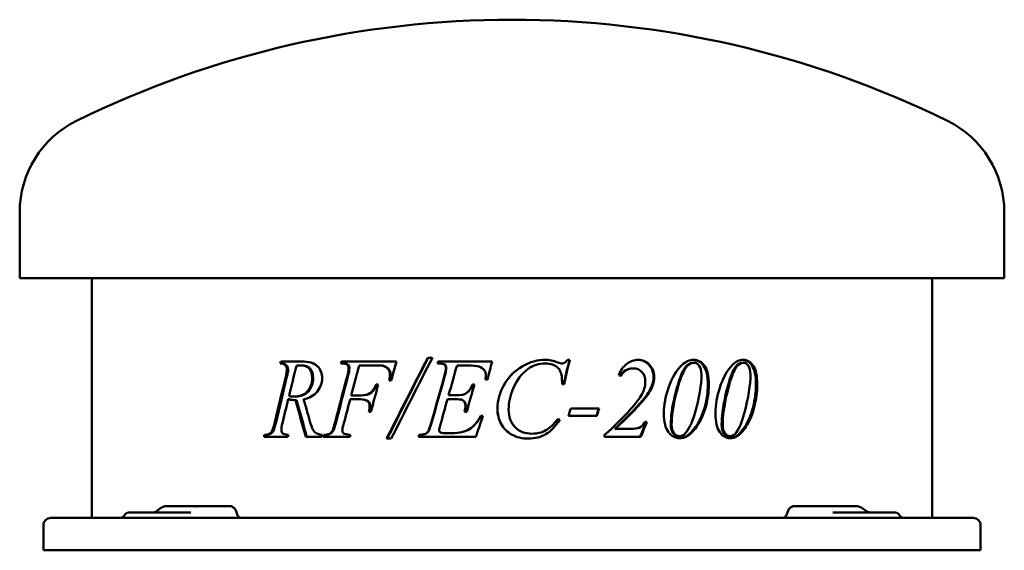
# Model space of a CAD drawing. Header units: millimetres. Extents: x 191 to 649, y 174 to 420.
import ezdxf

# ---------------------------------------------------------------- set-up
doc = ezdxf.new("R2010")
doc.units = ezdxf.units.MM
doc.header["$LTSCALE"] = 2
doc.layers.add('Widoczne (ISO)', color=7, linetype='Continuous', lineweight=50)

msp = doc.modelspace()

# ---------------------------------------------------------------- linework, layer by layer
at = {"layer": 'Widoczne (ISO)'}
for p, q in [((191.5, 300.1), (191.5, 330.79)), ((648.5, 300.1), (648.5, 330.79)), ((648.5, 300.1), (191.5, 300.1)), ((225, 188.9), (225, 300.1)), ((615, 188.9), (615, 300.1)), ((312.94, 260.6), (312.59, 260.6)), ((322.36, 261.54), (312.65, 261.54)), ((340.94, 260.6), (340.53, 260.6)), ((366.44, 261.54), (340.82, 261.54)), ((383.07, 263.26), (380.93, 263.26)), ((385.45, 260.6), (385.99, 260.6)), ((410.78, 261.54), (385.76, 261.54)), ((386.16, 260.6), (385.99, 260.6)), ((435.56, 260.6), (435.64, 260.6)), ((441.11, 261.11), (441.22, 261.11)), ((443.12, 260.6), (443.24, 260.6)), ((446.78, 262.34), (445.84, 262.34)), ((503.99, 260.91), (504.43, 260.91)), ((526.87, 260.91), (527.42, 260.91)), ((322.14, 259.71), (321.64, 259.71)), ((349.1, 259.71), (355.73, 259.71)), ((356.06, 259.71), (355.73, 259.71)), ((360.43, 259.46), (360.12, 259.46)), ((394.5, 259.66), (398.95, 259.66)), ((399.06, 259.66), (398.95, 259.66)), ((407.25, 257.4), (407.18, 257.4)), ((475.93, 258.31), (476.22, 258.31)), ((363.04, 252.71), (363.97, 252.71)), ((407.67, 253.14), (408.61, 253.14)), ((357.92, 250.82), (357, 250.82)), ((402.57, 250.85), (401.63, 250.85)), ((443.26, 250.99), (444.2, 250.99)), ((316.65, 243.96), (316.11, 243.96)), ((319.5, 245.19), (318.98, 245.19)), ((320.01, 243.56), (319.5, 243.56)), ((344.91, 243.96), (349.26, 243.96)), ((349.69, 245.79), (345.39, 245.79)), ((349.63, 243.96), (349.26, 243.96)), ((350.05, 245.79), (349.69, 245.79)), ((390.05, 243.99), (393.45, 243.99)), ((393.87, 245.82), (390.56, 245.82)), ((393.58, 243.99), (393.45, 243.99)), ((394.01, 245.82), (393.87, 245.82)), ((353.52, 238.09), (354.49, 238.09)), ((397.96, 238.15), (398.98, 238.15)), ((460.47, 239.72), (447.29, 239.72)), ((310.51, 233.35), (309.95, 233.35)), ((406.53, 236.26), (405.59, 236.26)), ((442.16, 234.52), (440.93, 234.52)), ((446.24, 236.29), (459.43, 236.29)), ((482.6, 233.52), (481.62, 233.52)), ((309.08, 229.06), (308.51, 229.06)), ((336.85, 229.03), (336.43, 229.03)), ((381.19, 229.03), (380.99, 229.03)), ((467.71, 230.29), (467.96, 230.29)), ((476.41, 230.29), (467.96, 230.29)), ((304.93, 226.54), (315.99, 226.54)), ((305.75, 227.49), (305.16, 227.49)), ((307.83, 227.89), (307.25, 227.89)), ((324.32, 226.54), (331.7, 226.54)), ((332.34, 226.54), (344.78, 226.54)), ((333.1, 227.49), (332.65, 227.49)), ((335.49, 227.86), (335.06, 227.86)), ((361.81, 225.74), (363.97, 225.74)), ((376.55, 226.54), (403.22, 226.54)), ((377.1, 227.49), (376.88, 227.49)), ((392.14, 228.29), (389.01, 228.29)), ((392.29, 228.29), (392.14, 228.29)), ((429.2, 228), (429.25, 228)), ((463.01, 226.54), (463.01, 227.49)), ((463.01, 226.54), (479.83, 226.54)), ((497.37, 226.89), (497.77, 226.89)), ((500.64, 226.71), (501.06, 226.71)), ((520.72, 226.89), (521.24, 226.89)), ((523.76, 226.71), (524.3, 226.71)), ((275.15, 194.4), (259.72, 194.4)), ((273.53, 193.36), (273.53, 193.36)), ((273.62, 193.35), (273.62, 193.35)), ((278.02, 194.4), (275.15, 194.4)), ((275.3, 194.39), (275.3, 194.39)), ((275.39, 194.39), (275.39, 194.39)), ((286.87, 194.4), (278.02, 194.4)), ((288.93, 194.4), (286.87, 194.4)), ((551.06, 194.4), (553.13, 194.4)), ((560.62, 194.4), (553.13, 194.4)), ((564.75, 194.4), (560.62, 194.4)), ((579.54, 194.4), (564.75, 194.4)), ((206, 188.9), (210.5, 188.9)), ((629.5, 188.9), (210.5, 188.9)), ((242.03, 191.4), (264.17, 191.4)), ((270.99, 191.4), (264.17, 191.4)), ((575.83, 191.4), (568.95, 191.4)), ((575.83, 191.4), (597.97, 191.4)), ((629.5, 188.9), (634, 188.9)), ((202.5, 185.4), (202.5, 173.9)), ((637.5, 185.4), (637.5, 173.9)), ((202.5, 173.9), (210.5, 173.9)), ((629.5, 173.9), (210.5, 173.9)), ((629.5, 173.9), (637.5, 173.9))]:
    msp.add_line(p, q, dxfattribs=at)
for centre, radius, start, end in [((420, -38.4), 458.5, 63.8452, 116.1548), ((238.7, 330.79), 47.2, 116.1548, 180), ((601.3, 330.79), 47.2, 0, 63.8452), ((206, 185.4), 3.5, 90, 180), ((237.7, 191.9), 3, 270, 330), ((242.03, 189.4), 2, 90, 150), ((597.97, 189.4), 2, 30, 90), ((602.3, 191.9), 3, 210, 270), ((634, 185.4), 3.5, 0, 90)]:
    msp.add_arc(centre, radius, start, end, dxfattribs=at)
for centre, major_axis, ratio, start_param, end_param in [((256.82, 190.43), (-1.32, 1.96), 0.451811, 0.031779, 0.038569), ((256.87, 190.46), (-1.34, 1.95), 0.447882, 0.031193, 0.031201), ((257.95, 191.19), (-1.37, 2.05), 0.445734, 0.035095, 0.041996), ((580.96, 189.95), (1.88, 3.32), 0.429319, 6.21719, 6.223891), ((582.23, 189.29), (1.63, 3.21), 0.377697, 6.220369, 6.220469)]:
    msp.add_ellipse(centre, major_axis=major_axis, ratio=ratio, start_param=start_param, end_param=end_param, dxfattribs=at)
for points in [[(312.39, 260.6), (312.48, 260.91), (312.56, 261.23), (312.65, 261.54)], [(312.94, 260.6), (313.03, 260.91), (313.12, 261.23), (313.2, 261.54)], [(340.53, 260.6), (340.63, 260.91), (340.72, 261.23), (340.82, 261.54)], [(340.94, 260.6), (341.03, 260.91), (341.13, 261.23), (341.22, 261.54)], [(361.81, 225.74), (368.1, 238.25), (374.48, 250.75), (380.93, 263.26)], [(362.11, 225.74), (368.36, 238.25), (374.71, 250.75), (381.13, 263.26)], [(383.07, 263.26), (376.63, 250.75), (370.25, 238.25), (363.97, 225.74)], [(366.44, 261.54), (365.61, 258.6), (364.79, 255.65), (363.97, 252.71)], [(385.45, 260.6), (385.56, 260.91), (385.66, 261.23), (385.76, 261.54)], [(385.63, 260.6), (385.73, 260.91), (385.84, 261.23), (385.94, 261.54)], [(410.78, 261.54), (410.06, 258.74), (409.33, 255.94), (408.61, 253.14)], [(435.56, 260.6), (432.48, 260.6), (429.78, 259.76), (427.47, 258.08)], [(435.64, 260.6), (432.54, 260.6), (429.83, 259.76), (427.5, 258.08)], [(435.48, 262.34), (437.15, 262.34), (439.03, 261.93), (441.11, 261.11)], [(435.52, 262.34), (437.22, 262.34), (439.11, 261.93), (441.22, 261.11)], [(441.11, 261.11), (442.03, 260.77), (442.7, 260.6), (443.12, 260.6)], [(441.22, 261.11), (442.15, 260.77), (442.82, 260.6), (443.24, 260.6)], [(446.64, 262.34), (445.79, 258.56), (444.93, 254.78), (444.08, 250.99)], [(446.78, 262.34), (445.92, 258.56), (445.06, 254.78), (444.2, 250.99)], [(498.87, 259.88), (500.53, 261.47), (502.36, 262.26), (504.37, 262.26)], [(522.26, 259.88), (523.8, 261.47), (525.51, 262.26), (527.37, 262.26)], [(315, 254.51), (315.36, 255.92), (315.53, 257.01), (315.53, 257.8)], [(315.54, 254.51), (315.89, 255.92), (316.07, 257.01), (316.07, 257.8)], [(319.96, 259.51), (318.8, 254.81), (317.65, 250.11), (316.5, 245.42)], [(321.64, 259.71), (321.16, 259.71), (320.6, 259.65), (319.96, 259.51)], [(343.47, 254.51), (343.92, 256.2), (344.15, 257.54), (344.15, 258.51)], [(343.86, 254.51), (344.31, 256.2), (344.54, 257.54), (344.54, 258.51)], [(349.1, 259.71), (347.86, 255.07), (346.62, 250.43), (345.39, 245.79)], [(360.12, 259.46), (359.45, 259.63), (357.98, 259.71), (355.73, 259.71)], [(360.43, 259.46), (359.76, 259.63), (358.3, 259.71), (356.06, 259.71)], [(388.58, 254.62), (389.07, 256.32), (389.32, 257.62), (389.32, 258.51)], [(388.74, 254.62), (389.23, 256.32), (389.47, 257.62), (389.47, 258.51)], [(394.5, 259.66), (393.18, 255.04), (391.87, 250.43), (390.56, 245.82)], [(404.62, 259.2), (403.8, 259.5), (401.91, 259.66), (398.95, 259.66)], [(404.7, 259.2), (403.88, 259.5), (402, 259.66), (399.06, 259.66)], [(407.18, 257.4), (406.59, 258.18), (405.74, 258.78), (404.62, 259.2)], [(407.25, 257.4), (406.66, 258.18), (405.81, 258.78), (404.7, 259.2)], [(407.84, 255.11), (407.84, 256.02), (407.62, 256.79), (407.18, 257.4)], [(407.9, 255.11), (407.9, 256.02), (407.69, 256.79), (407.25, 257.4)], [(427.47, 258.08), (424.51, 255.93), (422.2, 252.89), (420.53, 248.96)], [(427.5, 258.08), (424.53, 255.93), (422.21, 252.89), (420.53, 248.96)], [(475.93, 258.31), (473.66, 258.31), (471.77, 257.18), (470.27, 254.91)], [(476.22, 258.31), (473.9, 258.31), (471.98, 257.15), (470.47, 254.82)], [(492.6, 249.3), (494.26, 253.96), (496.36, 257.48), (498.87, 259.88)], [(516.4, 249.3), (517.96, 253.96), (519.92, 257.48), (522.26, 259.88)], [(309.95, 233.35), (311.61, 240.4), (313.3, 247.45), (315, 254.51)], [(310.51, 233.35), (312.17, 240.4), (313.85, 247.45), (315.54, 254.51)], [(337.93, 233.41), (339.76, 240.44), (341.61, 247.47), (343.47, 254.51)], [(338.35, 233.41), (340.17, 240.44), (342.01, 247.47), (343.86, 254.51)], [(363.04, 252.71), (363.22, 253.77), (363.31, 254.65), (363.31, 255.34)], [(363.33, 252.71), (363.51, 253.77), (363.6, 254.65), (363.6, 255.34)], [(382.62, 233.49), (384.6, 240.53), (386.59, 247.58), (388.58, 254.62)], [(382.81, 233.49), (384.78, 240.53), (386.76, 247.58), (388.74, 254.62)], [(407.67, 253.14), (407.78, 253.92), (407.84, 254.57), (407.84, 255.11)], [(407.73, 253.14), (407.85, 253.92), (407.9, 254.57), (407.9, 255.11)], [(443.26, 250.99), (443.23, 251.93), (443.19, 252.88), (443.15, 253.82)], [(470.47, 254.82), (470.18, 254.96), (469.89, 255.09), (469.59, 255.22)], [(479.99, 245.79), (481.24, 247.85), (481.86, 250), (481.86, 252.25)], [(485.66, 254.45), (485.66, 252.93), (485.41, 251.52), (484.91, 250.22)], [(486, 254.45), (486, 252.93), (485.75, 251.52), (485.24, 250.22)], [(504.84, 237.44), (506.91, 244.78), (507.94, 250.74), (507.94, 255.34)], [(527.8, 237.44), (529.72, 244.78), (530.67, 250.74), (530.67, 255.34)], [(357.92, 250.82), (356.77, 246.58), (355.63, 242.34), (354.49, 238.09)], [(402.57, 250.85), (401.37, 246.62), (400.17, 242.38), (398.98, 238.15)], [(420.53, 248.96), (419.14, 245.74), (418.44, 242.47), (418.44, 239.15)], [(420.53, 248.96), (420.34, 248.52), (420.16, 248.08), (420, 247.64)], [(484.91, 250.22), (484.12, 248.22), (482.69, 245.97), (480.6, 243.47)], [(485.24, 250.22), (484.45, 248.22), (483.01, 245.97), (480.91, 243.47)], [(490.5, 237.44), (490.5, 241.38), (491.2, 245.34), (492.6, 249.3)], [(514.43, 237.44), (514.43, 241.38), (515.1, 245.34), (516.4, 249.3)], [(316.11, 243.96), (315.23, 240.25), (314.34, 236.54), (313.46, 232.83)], [(319.5, 243.56), (318.4, 243.54), (317.27, 243.67), (316.11, 243.96)], [(316.5, 245.42), (317.44, 245.26), (318.27, 245.19), (318.98, 245.19)], [(319.6, 243.56), (318.64, 243.57), (317.66, 243.71), (316.65, 243.96)], [(324.32, 226.54), (322.7, 232.21), (321.09, 237.89), (319.5, 243.56)], [(324.81, 226.54), (323.2, 232.21), (321.6, 237.89), (320.01, 243.56)], [(323.3, 243.96), (324.27, 240.53), (325.24, 237.11), (326.22, 233.69)], [(344.91, 243.96), (343.93, 240.27), (342.95, 236.58), (341.97, 232.89)], [(390.05, 243.99), (388.92, 239.94), (387.79, 235.9), (386.67, 231.86)], [(463.01, 227.49), (471.67, 235.26), (477.27, 241.36), (479.99, 245.79)], [(480.6, 243.47), (477.41, 239.66), (473.13, 235.26), (467.71, 230.29)], [(480.91, 243.47), (477.71, 239.66), (473.41, 235.26), (467.96, 230.29)], [(495.49, 245.27), (494.3, 240.16), (493.7, 235.82), (493.7, 232.23)], [(495.88, 245.27), (494.68, 240.16), (494.08, 235.82), (494.08, 232.23)], [(518.96, 245.27), (517.85, 240.16), (517.29, 235.82), (517.29, 232.23)], [(519.47, 245.27), (518.36, 240.16), (517.79, 235.82), (517.79, 232.23)], [(353.52, 238.09), (353.77, 239.12), (353.9, 239.97), (353.9, 240.64)], [(353.86, 238.09), (354.11, 239.12), (354.23, 239.97), (354.23, 240.64)], [(397.96, 238.15), (398.26, 239.22), (398.41, 240.13), (398.41, 240.9)], [(398.07, 238.15), (398.37, 239.22), (398.52, 240.13), (398.52, 240.9)], [(446.24, 236.29), (446.59, 237.44), (446.94, 238.58), (447.29, 239.72)], [(460.26, 239.72), (459.91, 238.58), (459.57, 237.44), (459.23, 236.29)], [(460.47, 239.72), (460.12, 238.58), (459.78, 237.44), (459.43, 236.29)], [(308.51, 229.06), (308.96, 229.88), (309.44, 231.31), (309.95, 233.35)], [(309.08, 229.06), (309.53, 229.88), (310.01, 231.31), (310.51, 233.35)], [(336.43, 229.03), (336.86, 229.74), (337.36, 231.19), (337.93, 233.41)], [(336.85, 229.03), (337.28, 229.74), (337.78, 231.19), (338.35, 233.41)], [(380.99, 229.03), (381.46, 229.74), (382, 231.22), (382.62, 233.49)], [(381.19, 229.03), (381.65, 229.74), (382.19, 231.22), (382.81, 233.49)], [(406.53, 236.26), (405.43, 233.02), (404.32, 229.78), (403.22, 226.54)], [(482.27, 233.52), (481.36, 231.19), (480.44, 228.87), (479.52, 226.54)], [(482.6, 233.52), (481.67, 231.19), (480.75, 228.87), (479.83, 226.54)], [(500.23, 227.92), (502.03, 229.78), (503.57, 232.96), (504.84, 237.44)], [(523.52, 227.92), (525.2, 229.78), (526.63, 232.96), (527.8, 237.44)], [(307.25, 227.89), (307.82, 228.17), (308.24, 228.56), (308.51, 229.06)], [(307.83, 227.89), (308.4, 228.17), (308.82, 228.56), (309.08, 229.06)], [(313.46, 232.83), (313.13, 231.58), (312.96, 230.52), (312.96, 229.66)], [(312.96, 229.66), (312.96, 228.99), (313.17, 228.47), (313.58, 228.09)], [(335.06, 227.86), (335.68, 228.14), (336.13, 228.53), (336.43, 229.03)], [(335.49, 227.86), (336.11, 228.14), (336.56, 228.53), (336.85, 229.03)], [(341.97, 232.89), (341.46, 231.17), (341.21, 230.03), (341.21, 229.46)], [(379.53, 227.86), (380.21, 228.16), (380.69, 228.55), (380.99, 229.03)], [(379.74, 227.86), (380.41, 228.16), (380.89, 228.55), (381.19, 229.03)], [(386.67, 231.86), (386.33, 230.89), (386.16, 230.15), (386.16, 229.63)], [(386.16, 229.63), (386.16, 229.25), (386.37, 228.91), (386.81, 228.6)], [(386.81, 228.6), (387.11, 228.39), (387.84, 228.29), (389.01, 228.29)], [(505.22, 231.15), (503.77, 229.11), (502.25, 227.63), (500.64, 226.71)], [(505.66, 231.15), (504.21, 229.11), (502.67, 227.63), (501.06, 226.71)], [(528.01, 231.15), (526.67, 229.11), (525.25, 227.63), (523.76, 226.71)], [(528.56, 231.15), (527.22, 229.11), (525.8, 227.63), (524.3, 226.71)], [(304.93, 226.54), (305, 226.86), (305.08, 227.17), (305.16, 227.49)], [(305.16, 227.49), (306.17, 227.54), (306.87, 227.68), (307.25, 227.89)], [(305.52, 226.54), (305.59, 226.86), (305.67, 227.17), (305.75, 227.49)], [(305.75, 227.49), (306.76, 227.54), (307.45, 227.68), (307.83, 227.89)], [(313.58, 228.09), (313.9, 227.82), (314.77, 227.62), (316.21, 227.49)], [(316.21, 227.49), (316.14, 227.17), (316.06, 226.86), (315.99, 226.54)], [(331.96, 227.49), (331.87, 227.17), (331.79, 226.86), (331.7, 226.54)], [(332.34, 226.54), (332.44, 226.86), (332.55, 227.17), (332.65, 227.49)], [(332.65, 227.49), (333.86, 227.52), (334.66, 227.65), (335.06, 227.86)], [(332.79, 226.54), (332.89, 226.86), (332.99, 227.17), (333.1, 227.49)], [(333.1, 227.49), (334.3, 227.52), (335.1, 227.65), (335.49, 227.86)], [(345.07, 227.49), (344.98, 227.17), (344.88, 226.86), (344.78, 226.54)], [(376.55, 226.54), (376.66, 226.86), (376.77, 227.17), (376.88, 227.49)], [(376.77, 226.54), (376.88, 226.86), (376.99, 227.17), (377.1, 227.49)], [(376.88, 227.49), (378.18, 227.52), (379.07, 227.65), (379.53, 227.86)], [(377.1, 227.49), (378.4, 227.52), (379.28, 227.65), (379.74, 227.86)], [(500.64, 226.71), (499.77, 226.23), (498.75, 225.97), (497.61, 225.94)], [(497.77, 226.89), (498.73, 226.89), (499.55, 227.23), (500.23, 227.92)], [(501.06, 226.71), (500.12, 226.2), (499.04, 225.94), (497.8, 225.94)], [(523.76, 226.71), (522.97, 226.24), (522.05, 225.99), (521.02, 225.95)], [(521.24, 226.89), (522.13, 226.89), (522.89, 227.23), (523.52, 227.92)], [(524.3, 226.71), (523.43, 226.2), (522.42, 225.94), (521.26, 225.94)], [(255.47, 192.37), (255.48, 192.38), (255.49, 192.39), (255.5, 192.39)], [(255.52, 192.41), (255.86, 192.68), (256.2, 192.95), (256.54, 193.22)], [(273.77, 193.63), (273.77, 193.63), (273.77, 193.63), (273.77, 193.63)], [(273.87, 193.62), (273.87, 193.62), (273.87, 193.62), (273.87, 193.63)], [(582.93, 193.2), (582.95, 193.19), (582.96, 193.18), (582.98, 193.17)], [(582.99, 193.16), (583.28, 192.93), (583.59, 192.7), (583.9, 192.47)]]:
    msp.add_open_spline(points, degree=3, dxfattribs=at)
for points, knots in [([(315.53, 257.8), (315.53, 258.58), (315.26, 259.25), (314.71, 259.8), (314.17, 260.35), (313.39, 260.62), (312.39, 260.6)], [0, 0, 0, 0, 1, 1, 1, 2, 2, 2, 2]), ([(316.07, 257.8), (316.07, 258.58), (315.8, 259.25), (315.25, 259.8), (314.71, 260.35), (313.94, 260.62), (312.94, 260.6)], [0, 0, 0, 0, 1, 1, 1, 2, 2, 2, 2]), ([(322.36, 261.54), (325.67, 261.54), (328.11, 260.82), (329.61, 259.38), (331.1, 257.94), (331.86, 256.04), (331.86, 253.68)], [0, 0, 0, 0, 1, 1, 1, 2, 2, 2, 2]), ([(344.15, 258.51), (344.15, 258.95), (344.05, 259.33), (343.85, 259.66), (343.64, 259.98), (343.34, 260.22), (342.94, 260.37), (342.54, 260.52), (341.73, 260.6), (340.53, 260.6)], [0, 0, 0, 0, 1, 1, 1, 2, 2, 2, 3, 3, 3, 3]), ([(344.54, 258.51), (344.54, 258.95), (344.44, 259.33), (344.24, 259.66), (344.04, 259.98), (343.74, 260.22), (343.33, 260.37), (342.93, 260.52), (342.13, 260.6), (340.94, 260.6)], [0, 0, 0, 0, 1, 1, 1, 2, 2, 2, 3, 3, 3, 3]), ([(389.32, 258.51), (389.32, 259.16), (389.09, 259.67), (388.64, 260.04), (388.19, 260.41), (387.3, 260.6), (385.99, 260.6)], [0, 0, 0, 0, 1, 1, 1, 2, 2, 2, 2]), ([(389.47, 258.51), (389.47, 259.16), (389.25, 259.67), (388.8, 260.04), (388.35, 260.41), (387.47, 260.6), (386.16, 260.6)], [0, 0, 0, 0, 1, 1, 1, 2, 2, 2, 2]), ([(413.24, 239.58), (413.24, 243.39), (414.26, 247.11), (416.31, 250.72), (418.36, 254.33), (421.17, 257.17), (424.75, 259.24), (428.32, 261.31), (431.91, 262.34), (435.52, 262.34)], [0, 0, 0, 0, 1, 1, 1, 2, 2, 2, 3, 3, 3, 3]), ([(443.15, 253.82), (443.07, 254.87), (442.88, 255.79), (442.57, 256.6), (442.26, 257.4), (441.79, 258.1), (441.16, 258.7), (440.54, 259.3), (439.75, 259.76), (438.8, 260.1), (437.85, 260.43), (436.8, 260.6), (435.64, 260.6)], [0, 0, 0, 0, 1, 1, 1, 2, 2, 2, 3, 3, 3, 4, 4, 4, 4]), ([(443.24, 260.6), (443.65, 260.6), (444.01, 260.68), (444.31, 260.86), (444.62, 261.03), (445.13, 261.52), (445.84, 262.34)], [0, 0, 0, 0, 1, 1, 1, 2, 2, 2, 2]), ([(469.59, 255.22), (470.44, 257.45), (471.68, 259.18), (473.3, 260.41), (474.92, 261.64), (476.67, 262.26), (478.55, 262.26)], [0, 0, 0, 0, 1, 1, 1, 2, 2, 2, 2]), ([(478.4, 262.26), (480.43, 262.22), (482.14, 261.46), (483.53, 259.97), (484.95, 258.44), (485.66, 256.61), (485.66, 254.45)], [0.023985, 0.023985, 0.023985, 0.023985, 1, 1, 1, 2, 2, 2, 2]), ([(478.55, 262.26), (480.65, 262.26), (482.42, 261.49), (483.85, 259.97), (485.29, 258.44), (486, 256.61), (486, 254.45)], [0, 0, 0, 0, 1, 1, 1, 2, 2, 2, 2]), ([(503.99, 260.91), (503.1, 260.91), (502.19, 260.52), (501.26, 259.74), (500.33, 258.96), (499.37, 257.33), (498.37, 254.85), (497.38, 252.37), (496.41, 249.18), (495.49, 245.27)], [0, 0, 0, 0, 1, 1, 1, 2, 2, 2, 3, 3, 3, 3]), ([(504.43, 260.91), (503.53, 260.91), (502.62, 260.52), (501.68, 259.74), (500.75, 258.96), (499.78, 257.33), (498.78, 254.85), (497.77, 252.37), (496.81, 249.18), (495.88, 245.27)], [0, 0, 0, 0, 1, 1, 1, 2, 2, 2, 3, 3, 3, 3]), ([(504.15, 262.25), (506.04, 262.19), (507.62, 261.27), (508.91, 259.5), (510.24, 257.66), (510.9, 254.76), (510.9, 250.79)], [0.034897, 0.034897, 0.034897, 0.034897, 1, 1, 1, 2, 2, 2, 2]), ([(504.37, 262.26), (506.37, 262.26), (508.03, 261.34), (509.37, 259.5), (510.7, 257.66), (511.37, 254.76), (511.37, 250.79)], [0, 0, 0, 0, 1, 1, 1, 2, 2, 2, 2]), ([(507.94, 255.34), (507.94, 257.24), (507.59, 258.65), (506.89, 259.56), (506.19, 260.46), (505.37, 260.91), (504.43, 260.91)], [0, 0, 0, 0, 1, 1, 1, 2, 2, 2, 2]), ([(526.87, 260.91), (526.05, 260.91), (525.2, 260.52), (524.34, 259.74), (523.48, 258.96), (522.58, 257.33), (521.65, 254.85), (520.72, 252.37), (519.83, 249.18), (518.96, 245.27)], [0, 0, 0, 0, 1, 1, 1, 2, 2, 2, 3, 3, 3, 3]), ([(527.42, 260.91), (526.59, 260.91), (525.74, 260.52), (524.88, 259.74), (524.01, 258.96), (523.11, 257.33), (522.18, 254.85), (521.24, 252.37), (520.34, 249.18), (519.47, 245.27)], [0, 0, 0, 0, 1, 1, 1, 2, 2, 2, 3, 3, 3, 3]), ([(527.08, 262.25), (528.8, 262.17), (530.24, 261.25), (531.41, 259.5), (532.63, 257.66), (533.24, 254.76), (533.24, 250.79)], [0.048044, 0.048044, 0.048044, 0.048044, 1, 1, 1, 2, 2, 2, 2]), ([(527.37, 262.26), (529.22, 262.26), (530.75, 261.34), (531.98, 259.5), (533.21, 257.66), (533.82, 254.76), (533.82, 250.79)], [0, 0, 0, 0, 1, 1, 1, 2, 2, 2, 2]), ([(530.67, 255.34), (530.67, 257.24), (530.35, 258.65), (529.7, 259.56), (529.05, 260.46), (528.29, 260.91), (527.42, 260.91)], [0, 0, 0, 0, 1, 1, 1, 2, 2, 2, 2]), ([(327.25, 253.79), (327.25, 255.7), (326.78, 257.16), (325.84, 258.18), (324.91, 259.2), (323.5, 259.71), (321.64, 259.71)], [0, 0, 0, 0, 1, 1, 1, 2, 2, 2, 2]), ([(327.72, 253.79), (327.72, 255.7), (327.25, 257.16), (326.32, 258.18), (325.39, 259.2), (323.99, 259.71), (322.14, 259.71)], [0, 0, 0, 0, 1, 1, 1, 2, 2, 2, 2]), ([(363.31, 255.34), (363.31, 256.48), (363.01, 257.39), (362.41, 258.05), (361.81, 258.72), (361.04, 259.19), (360.12, 259.46)], [0, 0, 0, 0, 1, 1, 1, 2, 2, 2, 2]), ([(363.6, 255.34), (363.6, 256.48), (363.3, 257.39), (362.71, 258.05), (362.11, 258.72), (361.35, 259.19), (360.43, 259.46)], [0, 0, 0, 0, 1, 1, 1, 2, 2, 2, 2]), ([(481.86, 252.25), (481.86, 254.04), (481.34, 255.5), (480.3, 256.62), (479.26, 257.75), (477.9, 258.31), (476.22, 258.31)], [0, 0, 0, 0, 1, 1, 1, 2, 2, 2, 2]), ([(318.98, 245.19), (321.5, 245.19), (323.51, 246.01), (325, 247.66), (326.49, 249.31), (327.25, 251.35), (327.25, 253.79)], [0, 0, 0, 0, 1, 1, 1, 2, 2, 2, 2]), ([(319.5, 245.19), (322, 245.19), (324.01, 246.01), (325.49, 247.66), (326.97, 249.31), (327.72, 251.35), (327.72, 253.79)], [0, 0, 0, 0, 1, 1, 1, 2, 2, 2, 2]), ([(331.86, 253.68), (331.86, 251.43), (331.08, 249.37), (329.54, 247.5), (328.01, 245.63), (325.91, 244.45), (323.3, 243.96)], [0, 0, 0, 0, 1, 1, 1, 2, 2, 2, 2]), ([(413.27, 239.58), (413.27, 243.39), (414.29, 247.11), (416.33, 250.72), (417.36, 252.54), (418.58, 254.17), (420, 255.6)], [0, 0, 0, 0, 1, 1, 1, 1.505078, 1.505078, 1.505078, 1.505078]), ([(349.69, 245.79), (351.61, 245.79), (353.06, 246.11), (354.02, 246.74), (354.98, 247.38), (355.97, 248.74), (357, 250.82)], [0, 0, 0, 0, 1, 1, 1, 2, 2, 2, 2]), ([(350.05, 245.79), (351.96, 245.79), (353.4, 246.11), (354.36, 246.74), (355.31, 247.38), (356.3, 248.74), (357.32, 250.82)], [0, 0, 0, 0, 1, 1, 1, 2, 2, 2, 2]), ([(393.87, 245.82), (396.2, 245.82), (397.88, 246.17), (398.92, 246.89), (399.97, 247.6), (400.87, 248.92), (401.63, 250.85)], [0, 0, 0, 0, 1, 1, 1, 2, 2, 2, 2]), ([(394.01, 245.82), (396.32, 245.82), (398, 246.17), (399.03, 246.89), (400.07, 247.6), (400.97, 248.92), (401.72, 250.85)], [0, 0, 0, 0, 1, 1, 1, 2, 2, 2, 2]), ([(510.9, 250.79), (510.9, 247.38), (510.41, 243.9), (509.43, 240.35), (508.44, 236.81), (507.04, 233.74), (505.22, 231.15)], [0, 0, 0, 0, 1, 1, 1, 2, 2, 2, 2]), ([(511.37, 250.79), (511.37, 247.38), (510.88, 243.9), (509.89, 240.35), (508.9, 236.81), (507.49, 233.74), (505.66, 231.15)], [0, 0, 0, 0, 1, 1, 1, 2, 2, 2, 2]), ([(533.24, 250.79), (533.24, 247.38), (532.79, 243.9), (531.88, 240.35), (530.98, 236.81), (529.69, 233.74), (528.01, 231.15)], [0, 0, 0, 0, 1, 1, 1, 2, 2, 2, 2]), ([(533.82, 250.79), (533.82, 247.38), (533.37, 243.9), (532.46, 240.35), (531.55, 236.81), (530.26, 233.74), (528.56, 231.15)], [0, 0, 0, 0, 1, 1, 1, 2, 2, 2, 2]), ([(353.9, 240.64), (353.9, 241.71), (353.57, 242.53), (352.91, 243.1), (352.26, 243.67), (351.04, 243.96), (349.26, 243.96)], [0, 0, 0, 0, 1, 1, 1, 2, 2, 2, 2]), ([(354.23, 240.64), (354.23, 241.71), (353.91, 242.53), (353.26, 243.1), (352.61, 243.67), (351.39, 243.96), (349.63, 243.96)], [0, 0, 0, 0, 1, 1, 1, 2, 2, 2, 2]), ([(398.41, 240.9), (398.41, 241.64), (398.27, 242.23), (397.97, 242.67), (397.68, 243.11), (397.27, 243.44), (396.75, 243.66), (396.23, 243.88), (395.13, 243.99), (393.45, 243.99)], [0, 0, 0, 0, 1, 1, 1, 2, 2, 2, 3, 3, 3, 3]), ([(398.52, 240.9), (398.52, 241.64), (398.38, 242.23), (398.08, 242.67), (397.79, 243.11), (397.39, 243.44), (396.87, 243.66), (396.35, 243.88), (395.26, 243.99), (393.58, 243.99)], [0, 0, 0, 0, 1, 1, 1, 2, 2, 2, 3, 3, 3, 3]), ([(427.59, 225.74), (424.73, 225.74), (422.2, 226.34), (420, 227.53), (417.8, 228.72), (416.12, 230.4), (414.97, 232.58), (413.81, 234.75), (413.24, 237.08), (413.24, 239.58)], [0, 0, 0, 0, 1, 1, 1, 2, 2, 2, 3, 3, 3, 3]), ([(420, 227.53), (420, 227.53), (420, 227.53), (420, 227.53), (417.81, 228.72), (416.14, 230.4), (414.99, 232.58), (413.85, 234.75), (413.27, 237.08), (413.27, 239.58)], [1, 1, 1, 1, 1, 1, 1, 2, 2, 2, 3, 3, 3, 3]), ([(418.44, 239.15), (418.44, 235.76), (419.44, 233.05), (421.44, 231.03), (423.45, 229.01), (426.05, 228), (429.25, 228)], [0, 0, 0, 0, 1, 1, 1, 2, 2, 2, 2]), ([(326.22, 233.69), (326.95, 231.17), (327.68, 229.54), (328.41, 228.77), (329.13, 228.01), (330.31, 227.58), (331.96, 227.49)], [0, 0, 0, 0, 1, 1, 1, 2, 2, 2, 2]), ([(392.14, 228.29), (395.46, 228.29), (398.14, 228.88), (400.16, 230.07), (402.18, 231.27), (403.99, 233.33), (405.59, 236.26)], [0, 0, 0, 0, 1, 1, 1, 2, 2, 2, 2]), ([(392.29, 228.29), (395.59, 228.29), (398.25, 228.88), (400.26, 230.07), (402.27, 231.27), (404.07, 233.33), (405.66, 236.26)], [0, 0, 0, 0, 1, 1, 1, 2, 2, 2, 2]), ([(442.04, 234.52), (440.18, 231.51), (438.1, 229.29), (435.8, 227.87), (433.51, 226.45), (430.77, 225.74), (427.57, 225.74)], [0, 0, 0, 0, 1, 1, 1, 1.997947, 1.997947, 1.997947, 1.997947]), ([(442.16, 234.52), (440.28, 231.51), (438.19, 229.29), (435.88, 227.87), (433.57, 226.45), (430.81, 225.74), (427.59, 225.74)], [0, 0, 0, 0, 1, 1, 1, 2, 2, 2, 2]), ([(429.25, 228), (431.67, 228), (433.81, 228.53), (435.7, 229.6), (437.58, 230.67), (439.32, 232.31), (440.93, 234.52)], [0, 0, 0, 0, 1, 1, 1, 2, 2, 2, 2]), ([(476.41, 230.29), (477.76, 230.29), (478.87, 230.58), (479.74, 231.16), (480.62, 231.74), (481.24, 232.53), (481.62, 233.52)], [0, 0, 0, 0, 1, 1, 1, 2, 2, 2, 2]), ([(497.8, 225.94), (495.73, 225.94), (494, 226.86), (492.6, 228.7), (491.2, 230.54), (490.5, 233.45), (490.5, 237.44)], [0, 0, 0, 0, 1, 1, 1, 2, 2, 2, 2]), ([(521.26, 225.94), (519.34, 225.94), (517.71, 226.86), (516.4, 228.7), (515.1, 230.54), (514.43, 233.45), (514.43, 237.44)], [0, 0, 0, 0, 1, 1, 1, 2, 2, 2, 2]), ([(341.21, 229.46), (341.21, 228.89), (341.43, 228.44), (341.86, 228.13), (342.3, 227.81), (343.37, 227.6), (345.07, 227.49)], [0, 0, 0, 0, 1, 1, 1, 2, 2, 2, 2]), ([(420, 232.89), (420.4, 232.22), (420.88, 231.6), (421.44, 231.03), (423.43, 229.01), (426.02, 228), (429.2, 228)], [0.72045, 0.72045, 0.72045, 0.72045, 1, 1, 1, 2, 2, 2, 2]), ([(493.7, 232.23), (493.7, 230.44), (494.06, 229.1), (494.78, 228.22), (495.5, 227.33), (496.36, 226.89), (497.37, 226.89)], [0, 0, 0, 0, 1, 1, 1, 2, 2, 2, 2]), ([(494.08, 232.23), (494.08, 230.44), (494.44, 229.1), (495.16, 228.22), (495.89, 227.33), (496.76, 226.89), (497.77, 226.89)], [0, 0, 0, 0, 1, 1, 1, 2, 2, 2, 2]), ([(517.29, 232.23), (517.29, 230.44), (517.63, 229.1), (518.3, 228.22), (518.97, 227.33), (519.78, 226.89), (520.72, 226.89)], [0, 0, 0, 0, 1, 1, 1, 2, 2, 2, 2]), ([(517.79, 232.23), (517.79, 230.44), (518.13, 229.1), (518.81, 228.22), (519.48, 227.33), (520.29, 226.89), (521.24, 226.89)], [0, 0, 0, 0, 1, 1, 1, 2, 2, 2, 2]), ([(253.02, 191.4), (253.3, 191.4), (253.66, 191.46), (254.4, 191.71), (254.78, 191.9), (255.25, 192.2), (255.36, 192.28), (255.47, 192.36)], [0, 0, 0, 0, 0.1758834, 0.1758834, 0.3383376, 0.3383376, 0.3897096, 0.3897096, 0.3897096, 0.3897096]), ([(256.54, 193.22), (257.02, 193.61), (257.56, 193.92), (258.64, 194.3), (259.19, 194.4), (259.72, 194.4)], [0, 0, 0, 0, 0.1930284, 0.1930284, 0.3653145, 0.3653145, 0.3653145, 0.3653145]), ([(292.28, 191.1), (292.2, 191.46), (292.09, 191.81), (291.8, 192.48), (291.61, 192.79), (291.16, 193.38), (290.81, 193.77), (289.83, 194.29), (289.37, 194.4), (288.93, 194.4)], [-0.7638869, -0.7638869, -0.7638869, -0.7638869, -0.5835744, -0.5835744, -0.3905712, -0.3905712, -0.1763504, -0.1763504, 0, 0, 0, 0]), ([(551.06, 194.4), (550.9, 194.4), (550.73, 194.38), (550.11, 194.27), (549.68, 194.07), (548.91, 193.48), (548.57, 193.09), (548.03, 192.17), (547.83, 191.65), (547.71, 191.1)], [-0.5999021, -0.5999021, -0.5999021, -0.5999021, -0.5315921, -0.5315921, -0.3496577, -0.3496577, -0.1734149, -0.1734149, -0.0008705, -0.0008705, -0.0008705, -0.0008705]), ([(579.54, 194.4), (580.11, 194.4), (580.68, 194.31), (581.75, 193.95), (582.27, 193.68), (582.8, 193.31), (582.86, 193.26), (582.92, 193.21)], [0, 0, 0, 0, 0.1724228, 0.1724228, 0.3464521, 0.3464521, 0.3707357, 0.3707357, 0.3707357, 0.3707357]), ([(583.94, 192.45), (583.94, 192.45), (583.95, 192.44), (583.96, 192.44), (583.96, 192.43), (583.97, 192.42), (583.98, 192.42), (584, 192.41), (584.01, 192.4), (584.05, 192.37), (584.07, 192.35), (584.18, 192.28), (584.26, 192.23), (584.59, 192.03), (584.84, 191.9), (585.4, 191.66), (585.7, 191.56), (586.27, 191.43), (586.53, 191.4), (586.76, 191.4)], [0, 0, 0, 0, 0.0030861, 0.0030861, 0.005682, 0.005682, 0.0093096, 0.0093096, 0.0131807, 0.0131807, 0.0247962, 0.0247962, 0.0596618, 0.0596618, 0.1643664, 0.1643664, 0.2901991, 0.2901991, 0.4226282, 0.4226282, 0.4226282, 0.4226282]), ([(294.52, 188.9), (294.41, 188.9), (294.29, 188.91), (293.88, 188.99), (293.59, 189.12), (293.07, 189.53), (292.84, 189.79), (292.49, 190.4), (292.36, 190.74), (292.29, 191.1)], [-0.397749, -0.397749, -0.397749, -0.397749, -0.3534969, -0.3534969, -0.2337057, -0.2337057, -0.1157223, -0.1157223, -0.0029277, -0.0029277, -0.0029277, -0.0029277]), ([(547.71, 191.1), (547.65, 190.79), (547.54, 190.49), (547.26, 189.95), (547.09, 189.71), (546.64, 189.27), (546.37, 189.1), (545.88, 188.93), (545.68, 188.9), (545.48, 188.9)], [-0.7885988, -0.7885988, -0.7885988, -0.7885988, -0.6907707, -0.6907707, -0.5921307, -0.5921307, -0.4720611, -0.4720611, -0.3939453, -0.3939453, -0.3939453, -0.3939453])]:
    msp.add_open_spline(points, degree=3, knots=knots, dxfattribs=at)

doc.saveas('drawing.dxf')
